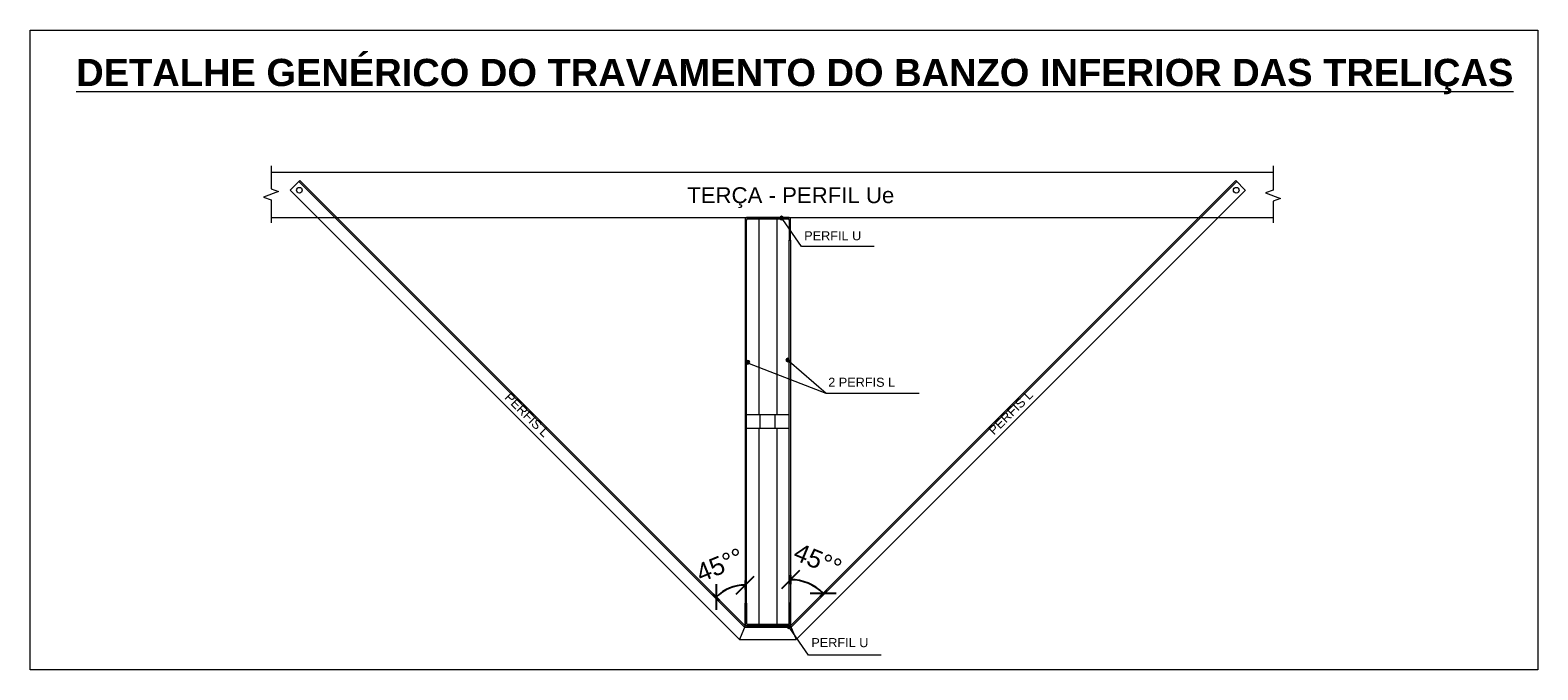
# Model space of a CAD drawing. Header units: metres. Extents: x 10.9 to 53.4, y -75.7 to 7.5.
# Tile 14 of 14: x 50 to 53.4, y 2.2 to 3.6. Entities that reach past the tile are written whole.
import ezdxf

# ---------------------------------------------------------------- set-up
doc = ezdxf.new("R2010")
doc.units = ezdxf.units.M
for name, color, linetype, lineweight in [('A-ANNO-DIMS', 7, 'Continuous', 9), ('A-DETL-GENF', 7, 'Continuous', 18), ('A-DETL-THIN', 7, 'Continuous', 18), ('G-ANNO-TEXT', 7, 'Continuous', 9)]:
    doc.layers.add(name, color=color, linetype=linetype, lineweight=lineweight)
doc.styles.add('Arial_10', font='arial.ttf', dxfattribs={"height": 0.035})
doc.styles.add('Arial_8', font='arial.ttf', dxfattribs={"height": 0.04})
doc.styles.add('Arial_9', font='arial.ttf', dxfattribs={"height": 0.02})
doc.styles.add('Arial_B_2', font='arialbd.ttf', dxfattribs={"height": 0.06})
doc.dimstyles.new('Angular_-_3_mm_Arial', dxfattribs={"dimscale": 0.3048, "dimtxt": 0.04081, "dimasz": 0.131234, "dimexe": 0.032808, "dimexo": 0.032808, "dimgap": 0.114829, "dimtad": 1, "dimlfac": 100, "dimrnd": 0.01, "dimzin": 0, "dimdsep": 46, "dimtxsty": 'Arial_8', "dimblk1": 'OBLIQUE', "dimblk2": 'OBLIQUE', "dimsah": 1, "dimcen": 0.09, "dimdle": 0.032808, "dimadec": 1, "dimazin": 2, "dimtfac": 1, "dimtdec": 4, "dimtix": 1, "dimtmove": 0, "dimatfit": 3, "dimfxl": 1, "dimtvp": 1, "dimtolj": 1, "dimtzin": 0, "dimarcsym": 2})

# ---------------------------------------------------------------- blocks, each defined once
blk = doc.blocks.new('_Oblique')
at = {"color": 0, "linetype": 'ByBlock', "lineweight": -2}
blk.add_line((-0.5, -0.5), (0.5, 0.5), dxfattribs=at)
blk = doc.blocks.new('DIMBLOCK37-DETALHE DO TRAVAMENTO DO BANZO INFERIOR DA TRELIÇA')
at = {"layer": 'A-ANNO-DIMS', "color": 0, "lineweight": -2, "transparency": 16777216}
for p, q in [((51.7058, 2.3968), (51.7058, 2.3768)), ((51.7849, 2.3641), (51.7707, 2.3499))]:
    blk.add_line(p, q, dxfattribs=at)
blk.add_arc((51.7058, 2.285), 0.1018, 45, 90, dxfattribs=at)
at = {"layer": 'Defpoints', "color": 0, "transparency": 16777216}
for p in [(51.7058, 2.4068), (51.7567, 2.3732), (51.7919, 2.3711), (51.7058, 2.285)]:
    blk.add_point(p, dxfattribs=at)
at = {"layer": 'A-ANNO-DIMS', "color": 0, "lineweight": -2, "transparency": 16777216, "xscale": 0.03999999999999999, "yscale": 0.03999999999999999, "zscale": 0.03999999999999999}
for p, rotation in [((51.7058, 2.3868), 179.9999999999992), ((51.7778, 2.357), 314.9999999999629)]:
    blk.add_blockref('_Oblique', p, dxfattribs=dict(at, rotation=rotation))
at = {"layer": 'A-ANNO-DIMS', "color": 0, "transparency": 16777216, "insert": (51.766, 2.4302), "char_height": 0.04, "width": 0.100959, "attachment_point": 5, "rotation": 337.5, "style": 'Arial_8'}
blk.add_mtext('\\A1;45°°', dxfattribs=at)
blk = doc.blocks.new('DIMBLOCK38-DETALHE DO TRAVAMENTO DO BANZO INFERIOR DA TRELIÇA')
at = {"layer": 'A-ANNO-DIMS', "color": 0, "lineweight": -2, "transparency": 16777216}
for p, q in [((51.6058, 2.3849), (51.6058, 2.3649)), ((51.5352, 2.3556), (51.5493, 2.3415))]:
    blk.add_line(p, q, dxfattribs=at)
blk.add_arc((51.6058, 2.285), 0.0899, 90, 135, dxfattribs=at)
at = {"layer": 'Defpoints', "color": 0, "transparency": 16777216}
for p in [(51.6058, 2.3949), (51.5281, 2.3627), (51.5825, 2.3718), (51.6058, 2.285)]:
    blk.add_point(p, dxfattribs=at)
at = {"layer": 'A-ANNO-DIMS', "color": 0, "lineweight": -2, "transparency": 16777216, "xscale": 0.03999999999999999, "yscale": 0.03999999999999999, "zscale": 0.03999999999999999}
for p, rotation in [((51.6058, 2.3749), 359.9999999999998), ((51.5422, 2.3486), 225.0000000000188)]:
    blk.add_blockref('_Oblique', p, dxfattribs=dict(at, rotation=rotation))
at = {"layer": 'A-ANNO-DIMS', "color": 0, "transparency": 16777216, "insert": (51.5502, 2.4192), "char_height": 0.04, "width": 0.100959, "attachment_point": 5, "rotation": 22.5, "style": 'Arial_8'}
blk.add_mtext('\\A1;45°°', dxfattribs=at)

msp = doc.modelspace()

# ---------------------------------------------------------------- hatches: boundary and pattern name
at = {"layer": 'A-DETL-GENF'}
h = msp.add_hatch(color=256, dxfattribs=at)
h.paths.add_polyline_path([(51.697962, 2.284994), (51.698269, 2.284994), (51.698504, 2.285561), (51.699146, 2.286399), (51.700508, 2.287259), (51.701651, 2.287537), (51.702878, 2.287469), (51.703578, 2.287228), (51.704028, 2.287042), (51.705091, 2.286105), (51.705709, 2.287247), (51.705812, 2.288034), (51.705812, 2.334994), (51.702772, 2.334994), (51.702669, 2.290287), (51.701882, 2.288924), (51.700519, 2.288137), (51.697962, 2.288034), (51.611106, 2.288137), (51.609743, 2.288924), (51.608956, 2.290287), (51.608852, 2.291074), (51.608852, 2.334994), (51.605812, 2.334994), (51.605916, 2.287247), (51.606703, 2.285884), (51.608066, 2.285097), (51.608852, 2.284994)])
h.paths.add_polyline_path([(51.702772, 3.134994), (51.705812, 3.134994), (51.705709, 3.182741), (51.704922, 3.184103), (51.703559, 3.18489), (51.701134, 3.184994), (51.690034, 3.184994), (51.690203, 3.184586), (51.690341, 3.183539), (51.690341, 3.181954), (51.700519, 3.18185), (51.701882, 3.181063), (51.702669, 3.179701), (51.702772, 3.178914)])
h.paths.add_polyline_path([(51.605812, 3.134994), (51.608852, 3.134994), (51.608956, 3.179701), (51.609743, 3.181063), (51.611106, 3.18185), (51.611892, 3.181954), (51.682613, 3.181954), (51.682385, 3.182534), (51.682252, 3.183539), (51.682252, 3.184994), (51.608066, 3.18489), (51.606703, 3.184103), (51.605916, 3.182741), (51.605812, 3.181954)])
for points in [[(51.686297, 3.179495), (51.687343, 3.179633), (51.688319, 3.180037), (51.689156, 3.18068), (51.689799, 3.181517), (51.690203, 3.182493), (51.690341, 3.183539), (51.690203, 3.184586), (51.689799, 3.185561), (51.689156, 3.186399), (51.688319, 3.187042), (51.687343, 3.187446), (51.686297, 3.187583), (51.68525, 3.187446), (51.684274, 3.187042), (51.683437, 3.186399), (51.682794, 3.185561), (51.68239, 3.184586), (51.682252, 3.183539), (51.68239, 3.182493), (51.682794, 3.181517), (51.683437, 3.18068), (51.684274, 3.180037), (51.68525, 3.179633)], [(51.612015, 2.861815), (51.613062, 2.861952), (51.614037, 2.862356), (51.614875, 2.862999), (51.615518, 2.863837), (51.615922, 2.864812), (51.61606, 2.865859), (51.615922, 2.866905), (51.615518, 2.867881), (51.614875, 2.868718), (51.614037, 2.869361), (51.613062, 2.869765), (51.612015, 2.869903), (51.610969, 2.869765), (51.609993, 2.869361), (51.609156, 2.868718), (51.608513, 2.867881), (51.608109, 2.866905), (51.607971, 2.865859), (51.608109, 2.864812), (51.608513, 2.863837), (51.609156, 2.862999), (51.609993, 2.862356), (51.610969, 2.861952)], [(51.699857, 2.866773), (51.701134, 2.867007), (51.701879, 2.867315), (51.702716, 2.867958), (51.703359, 2.868795), (51.703763, 2.869771), (51.703901, 2.870817), (51.703763, 2.871864), (51.703359, 2.87284), (51.702716, 2.873677), (51.701134, 2.874628), (51.700903, 2.874724), (51.699857, 2.874862), (51.69881, 2.874724), (51.697835, 2.87432), (51.696997, 2.873677), (51.696354, 2.87284), (51.69595, 2.871864), (51.695812, 2.870817), (51.69595, 2.869771), (51.696354, 2.868795), (51.696997, 2.867958), (51.697835, 2.867315), (51.69881, 2.866911)], [(51.702006, 2.279495), (51.703053, 2.279633), (51.704028, 2.280037), (51.704866, 2.28068), (51.705508, 2.281517), (51.705912, 2.282493), (51.70605, 2.283539), (51.705912, 2.284586), (51.705508, 2.285561), (51.704866, 2.286399), (51.704028, 2.287042), (51.703053, 2.287446), (51.701134, 2.287469), (51.700959, 2.287446), (51.699984, 2.287042), (51.699146, 2.286399), (51.698504, 2.285561), (51.6981, 2.284586), (51.697962, 2.283539), (51.6981, 2.282493), (51.698504, 2.281517), (51.699146, 2.28068), (51.699984, 2.280037), (51.701134, 2.27961)]]:
    msp.add_hatch(color=256, dxfattribs=at).paths.add_polyline_path(points)

# ---------------------------------------------------------------- linework, layer by layer
at = {"layer": 'A-DETL-THIN'}
for p, q in [((50.03072, 3.59766), (53.35229, 3.59766)), ((50.03072, 2.18819), (50.03072, 3.59766)), ((53.35229, 3.59766), (53.35229, 2.18819)), ((50.561384, 3.298825), (50.561384, 3.248133)), ((52.768864, 3.298825), (52.768864, 3.245293)), ((50.561384, 3.285081), (52.768864, 3.285081)), ((50.561384, 3.285081), (52.768864, 3.285081)), ((50.624512, 3.266294), (50.603299, 3.245081)), ((50.622391, 3.264173), (51.60457, 2.281994)), ((51.605812, 2.284994), (50.624512, 3.266294)), ((52.686859, 3.26604), (51.705812, 2.284994)), ((51.707055, 2.281994), (52.68898, 3.263919)), ((52.686606, 3.266294), (52.707819, 3.245081)), ((50.578212, 3.242008), (50.544555, 3.229758)), ((50.544555, 3.229758), (50.561384, 3.223633)), ((50.561384, 3.248133), (50.578212, 3.242008)), ((50.561384, 3.223633), (50.561384, 3.173347)), ((50.603299, 3.245081), (51.593386, 2.254994)), ((51.718239, 2.254994), (52.708326, 3.245081)), ((52.768864, 3.245293), (52.752036, 3.239168)), ((52.752036, 3.239168), (52.785693, 3.226918)), ((52.785693, 3.226918), (52.768864, 3.220793)), ((52.768864, 3.220793), (52.768864, 3.173347)), ((50.561384, 3.185081), (52.768864, 3.185081)), ((51.605812, 3.181954), (51.605812, 3.134994)), ((51.605812, 3.181954), (51.605812, 3.134994)), ((51.682559, 3.184994), (51.608852, 3.184994)), ((51.702772, 3.184994), (51.608852, 3.184994)), ((51.608852, 3.134994), (51.608852, 3.178914)), ((51.608852, 3.134994), (51.608852, 3.178914)), ((51.611892, 3.181954), (51.682613, 3.181954)), ((51.611892, 3.181954), (51.699732, 3.181954)), ((51.635812, 3.181954), (51.635812, 2.749994)), ((51.675812, 3.181954), (51.675812, 2.749994)), ((51.729881, 3.12085), (51.688605, 3.180219)), ((51.68998, 3.181954), (51.699732, 3.181954)), ((51.702772, 3.184994), (51.690034, 3.184994)), ((51.702772, 3.178914), (51.702772, 3.134994)), ((51.702772, 3.178914), (51.702772, 3.134994)), ((51.705812, 3.134994), (51.705812, 3.181954)), ((51.705812, 3.134994), (51.705812, 3.181954)), ((51.705812, 3.134994), (51.705812, 3.181954)), ((51.605812, 3.134994), (51.608852, 3.134994)), ((51.605812, 3.134994), (51.605812, 2.334994)), ((51.605812, 3.134994), (51.608852, 3.134994)), ((51.608812, 2.334994), (51.608812, 3.134994)), ((51.702772, 3.134994), (51.705812, 3.134994)), ((51.702812, 2.334994), (51.702812, 3.134994)), ((51.702812, 3.134994), (51.705812, 3.134994)), ((51.705812, 3.134994), (51.705812, 2.334994)), ((51.889881, 3.12085), (51.729881, 3.12085)), ((51.784269, 2.796972), (51.615222, 2.862604)), ((51.784269, 2.796972), (51.703064, 2.867562)), ((51.989269, 2.796972), (51.784269, 2.796972)), ((51.702812, 2.749994), (51.608812, 2.749994)), ((51.638153, 2.749994), (51.638153, 2.719994)), ((51.671471, 2.749994), (51.671471, 2.719994)), ((51.702812, 2.719994), (51.608812, 2.719994)), ((51.635812, 2.719994), (51.635812, 2.288034)), ((51.675812, 2.719994), (51.675812, 2.288034)), ((51.608852, 2.334994), (51.605812, 2.334994)), ((51.605812, 2.334994), (51.605812, 2.288034)), ((51.605812, 2.288034), (51.605812, 2.334994)), ((51.605812, 2.334994), (51.608852, 2.334994)), ((51.608852, 2.291074), (51.608852, 2.334994)), ((51.608852, 2.334994), (51.608852, 2.291074)), ((51.705812, 2.334994), (51.702772, 2.334994)), ((51.702772, 2.334994), (51.702772, 2.291074)), ((51.702772, 2.291074), (51.702772, 2.334994)), ((51.702772, 2.334994), (51.705812, 2.334994)), ((51.705812, 2.288034), (51.705812, 2.334994)), ((51.705812, 2.334994), (51.705812, 2.288034)), ((51.605812, 2.284994), (51.593386, 2.254994)), ((51.60457, 2.281994), (51.707055, 2.281994)), ((51.705812, 2.284994), (51.605812, 2.284994)), ((51.608852, 2.284994), (51.698269, 2.284994)), ((51.702772, 2.284994), (51.608852, 2.284994)), ((51.699732, 2.288034), (51.611892, 2.288034)), ((51.611892, 2.288034), (51.699732, 2.288034)), ((51.745591, 2.22085), (51.704315, 2.280219)), ((51.705812, 2.284994), (51.718239, 2.254994)), ((51.593386, 2.254994), (51.718239, 2.254994)), ((51.905591, 2.22085), (51.745591, 2.22085)), ((53.35229, 2.18819), (50.03072, 2.18819))]:
    msp.add_line(p, q, dxfattribs=at)
for centre in [(50.623833, 3.245081), (52.687857, 3.245081)]:
    msp.add_circle(centre, 0.00625, dxfattribs=at)
for centre, radius, start, end in [((51.608852, 3.181954), 0.00304, 90, 180), ((51.608852, 3.181954), 0.00304, 90, 180), ((51.611892, 3.178914), 0.00304, 90, 180), ((51.611892, 3.178914), 0.00304, 90, 180), ((51.686297, 3.183539), 0.004044, 360, 180), ((51.686297, 3.183539), 0.004044, 180, 0), ((51.699732, 3.178914), 0.00304, 0, 90), ((51.699732, 3.178914), 0.00304, 0, 90), ((51.702772, 3.181954), 0.00304, 0, 90), ((51.702772, 3.181954), 0.00304, 0, 90), ((51.612015, 2.865859), 0.004044, 360, 180), ((51.612015, 2.865859), 0.004044, 180, 0), ((51.699857, 2.870817), 0.004044, 360, 180), ((51.699857, 2.870817), 0.004044, 180, 0), ((51.608852, 2.288034), 0.00304, 180, 270), ((51.608852, 2.288034), 0.00304, 180, 270), ((51.611892, 2.291074), 0.00304, 180, 270), ((51.611892, 2.291074), 0.00304, 180, 270), ((51.702006, 2.283539), 0.004044, 0, 180), ((51.702006, 2.283539), 0.004044, 180, 0), ((51.699732, 2.291074), 0.00304, 270, 360), ((51.699732, 2.291074), 0.00304, 270, 0), ((51.702772, 2.288034), 0.00304, 270, 0), ((51.702772, 2.288034), 0.00304, 320.259294, 0)]:
    msp.add_arc(centre, radius, start, end, dxfattribs=at)

# ---------------------------------------------------------------- texts
at = {"layer": 'G-ANNO-TEXT', "attachment_point": 1}
for s, insert, char_height, width, style in [('\\LDETALHE GENÉRICO DO TRAVAMENTO DO BANZO INFERIOR DAS TRELIÇAS', (50.132215, 3.534416), 0.06, 3.87535737, 'Arial_B_2'), ('TERÇA - PERFIL Ue', (51.478179, 3.251523), 0.035, 0.55476775, 'Arial_10'), ('PERFIL U', (51.735973, 3.154667), 0.02, 0.15071725, 'Arial_9'), ('2 PERFIS L', (51.788877, 2.831847), 0.02, 0.179578, 'Arial_9'), ('PERFIL U', (51.751682, 2.258206), 0.02, 0.15071725, 'Arial_9')]:
    msp.add_mtext(s, dxfattribs=dict(at, insert=insert, char_height=char_height, width=width, style=style))
at = {"layer": 'G-ANNO-TEXT', "char_height": 0.02, "width": 0.1603375, "attachment_point": 1, "style": 'Arial_9'}
for insert, rotation in [((51.08338, 2.806647), 315), ((52.134584, 2.713066), 45)]:
    msp.add_mtext(' PERFIS L', dxfattribs=dict(at, insert=insert, rotation=rotation))

# ---------------------------------------------------------------- dimensions: what is measured, and where the dimension line sits
at = {"layer": 'A-ANNO-DIMS'}
for base, center, p1, p2, override, picture, middle in [((51.582541, 2.371845), (51.605812, 2.284994), (51.605812, 2.394908), (51.528091, 2.362715), {"dimpost": '<>°', "dimfxl": 0.084125}, 'DIMBLOCK38-DETALHE DO TRAVAMENTO DO BANZO INFERIOR DA TRELIÇA', (51.550225, 2.419193)), ((51.756717, 2.373163), (51.705812, 2.284994), (51.791944, 2.371125), (51.705812, 2.406802), {"dimpost": '<>°', "dimfxl": 0.093228}, 'DIMBLOCK37-DETALHE DO TRAVAMENTO DO BANZO INFERIOR DA TRELIÇA', (51.765951, 2.430181))]:
    dim = msp.add_angular_dim_3p(base=base, center=center, p1=p1, p2=p2, dimstyle='Angular_-_3_mm_Arial', override=override, dxfattribs=at)
    dim.commit()
    dim.dimension.update_dxf_attribs({"geometry": picture, "text_midpoint": middle})

doc.saveas('drawing.dxf')
